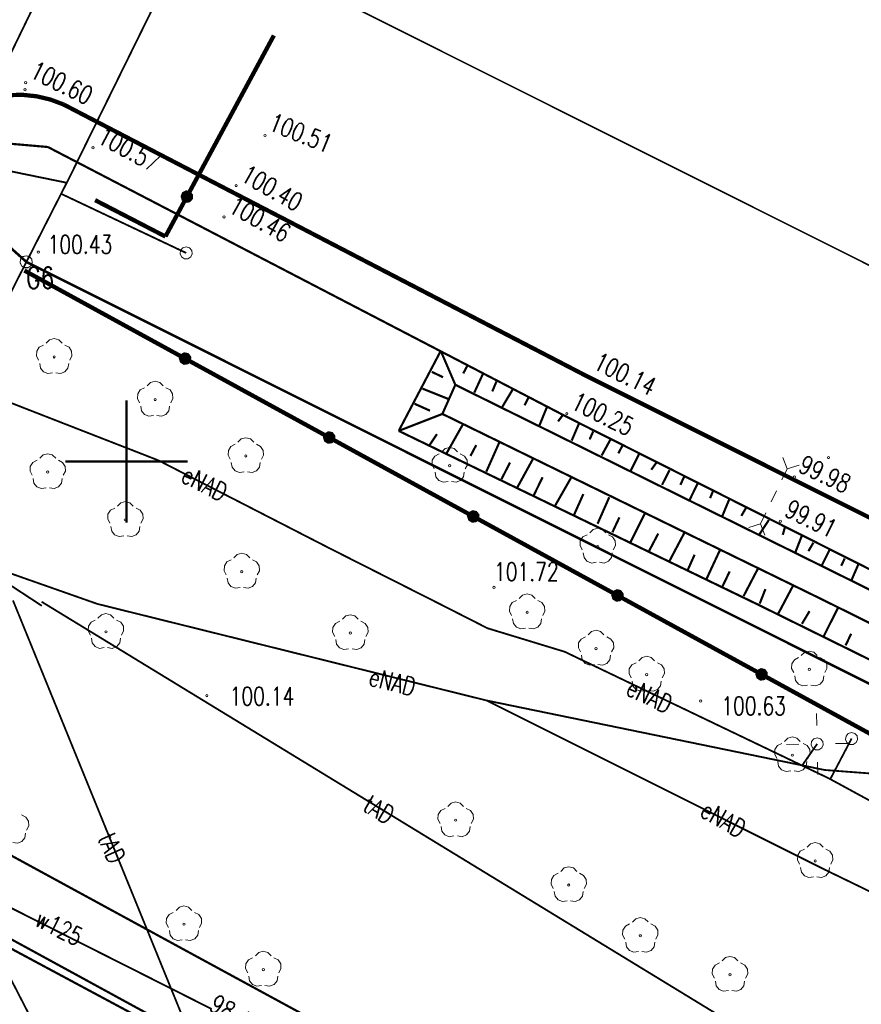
# Model space of a CAD drawing. Header units: metres. Extents: x 7501691 to 7504871, y 5814048 to 5814963.
# Tile 57 of 89: x 7504175 to 7504210, y 5814680 to 5814721. Entities that reach past the tile are written whole.
import ezdxf
from ezdxf.enums import TextEntityAlignment as Align

# ---------------------------------------------------------------- set-up
doc = ezdxf.new("R2010")
doc.units = ezdxf.units.M
doc.header["$MEASUREMENT"] = 0
for name, pattern in [('1', [0]), ('GDE', [0]), ('KOC', [1.5, 1, -0.5]), ('KOJ', [0]), ('UEB', [0]), ('UPG', [0]), ('UPK', [0]), ('UPT', [0]), ('UPW', [0]), ('WSQ', [1.75, 1.25, -0.5])]:
    doc.linetypes.add(name, pattern=pattern)
doc.layers.get('0').update_dxf_attribs({"linetype": 'CONTINUOUS'})
for name, color, linetype, lineweight in [('Dzialki', 7, 'GDE', 18), ('EDZPD_L_0', 7, 'GDE', 20), ('EDZPP_T_0', 7, 'CONTINUOUS', 15), ('KRZYZE_L_0', 7, '1', 18), ('Numery_punktow', 7, 'CONTINUOUS', 9), ('Punkty', 7, 'CONTINUOUS', 18), ('SDRPK_L_0', 7, 'KOJ', 35), ('SDRPK_L_2', 7, 'KOC', 18), ('SDRPT_T_0', 7, 'CONTINUOUS', 18), ('SZOPO_L_0', 7, 'CONTINUOUS', 35), ('SZOPO_L_4', 7, 'CONTINUOUS', 35), ('SZZPZ_T_0', 3, 'CONTINUOUS', 18), ('UEEOO_T_0', 1, 'CONTINUOUS', 15), ('UEEPA_T_3', 1, 'CONTINUOUS', 18), ('UEEPON_L_1', 1, 'UEB', 15), ('UGGPOR_L_0', 2, 'UPG', 15), ('UKKPOD_L_1', 3, 'UPK', 18), ('UTTOO_T_0', 30, 'CONTINUOUS', 15), ('UTTPO_L_1', 30, 'UPT', 15), ('UWWOC_T_0', 150, 'CONTINUOUS', 15), ('UWWOO_T_0', 150, 'CONTINUOUS', 15), ('UWWPO_L_0', 150, 'UPW', 15), ('WUKOS_T_1', 7, 'CONTINUOUS', 15), ('WUKPS_L_6', 7, 'WSQ', 18), ('WWRPH_T_1', 7, 'CONTINUOUS', 18)]:
    doc.layers.add(name, color=color, linetype=linetype, lineweight=lineweight)
doc.styles.add('STYL_ARIAL', font='simplex', dxfattribs={"width": 0.75, "oblique": 0.1})

# ---------------------------------------------------------------- blocks, each defined once
blk = doc.blocks.new('fdsgfdhgfjh')
at = {"color": 7, "const_width": 0.065}
for points in [[(39.421, -86.572), (-13.328, -60.153), (11.362, -12.054), (8.99, -10.95), (0, 0), (-81.8, -47.02), (-62.575, -47.372), (-25.965, -67.344), (-16.835, -75.512), (354.018, -261.214)], [(354.018, -261.214), (-16.835, -75.512), (-25.965, -67.344), (-62.575, -47.372), (-81.8, -47.02), (-199.98, -55.4), (-249.475, -58.421), (-279.65, -120.1), (-294.335, -151.379), (-297.564, -158.349), (-308.109, -181.788), (-366.317, -157.04), (-372.934, -171.66), (-415.253, -156.218), (-418.222, -156.149), (-420.162, -156.619), (-421.892, -157.639), (-423.341, -159.029), (-424.43, -160.73), (-447.73, -223.13), (-349.93, -261.31), (-342.06, -257), (-231.93, -409.194)]]:
    blk.add_lwpolyline(points, dxfattribs=at)
at = {"layer": 'Dzialki', "color": 7, "const_width": 0.09}
for points in [[(-16.86, -75.52), (-25.99, -67.35)], [(354, -261.22), (-16.86, -75.52)]]:
    blk.add_lwpolyline(points, dxfattribs=at)
at = {"layer": 'EDZPD_L_0', "color": 7, "const_width": 0.1}
for points in [[(-16.856, -75.522), (-25.987, -67.354)], [(353.997, -261.225), (-16.856, -75.522)]]:
    blk.add_lwpolyline(points, dxfattribs=at)
at = {"layer": 'EDZPP_T_0', "color": 7}
blk.add_lwpolyline([(-16.856, -75.272), (-16.721, -75.312), (-16.629, -75.418), (-16.609, -75.558), (-16.667, -75.686), (-16.786, -75.762), (-16.927, -75.762), (-17.045, -75.686), (-17.104, -75.558), (-17.084, -75.418), (-16.992, -75.312), (-16.856, -75.272)], dxfattribs=at)
at = {"layer": 'KRZYZE_L_0', "color": 7, "linetype": '1', "const_width": 0.09}
for points in [[(-12.75, -86.2), (-12.75, -81.2)], [(-15.25, -83.7), (-10.25, -83.7)]]:
    blk.add_lwpolyline(points, dxfattribs=at)
at = {"layer": 'Punkty', "color": 7}
blk.add_lwpolyline([(-16.86, -75.27), (-16.725, -75.31), (-16.633, -75.416), (-16.612, -75.556), (-16.671, -75.684), (-16.79, -75.76), (-16.93, -75.76), (-17.049, -75.684), (-17.107, -75.556), (-17.087, -75.416), (-16.995, -75.31), (-16.86, -75.27)], dxfattribs=at)
at = {"layer": 'SDRPK_L_0', "color": 7, "const_width": 0.175}
for points in [[(-20.959, -70.681), (-20.606, -70.224), (-20.197, -69.815), (-19.74, -69.461), (-19.242, -69.168), (-18.711, -68.941), (-18.155, -68.783), (-17.584, -68.696), (-17.006, -68.683), (-16.431, -68.744), (-15.869, -68.876), (-15.328, -69.079)], [(-15.328, -69.079), (6.049, -80.186)], [(113.774, -134.105), (6.049, -80.186)]]:
    blk.add_lwpolyline(points, dxfattribs=at)
at = {"layer": 'SDRPK_L_2', "color": 7, "const_width": 0.09}
for points in [[(-18.183, -70.627), (-15.97, -70.82)], [(-15.97, -70.82), (5.188, -81.83)], [(33.688, -96.188), (5.188, -81.83)], [(-26.21, -95.07), (-9.97, -103.92)], [(-25.4, -98.93), (-11.54, -106.5)], [(-9.97, -103.92), (18.22, -119.25)]]:
    blk.add_lwpolyline(points, dxfattribs=at)
at = {"layer": 'SDRPT_T_0', "color": 7}
for points in [[(14.289, -84.002), (14.111, -83.532)], [(14.289, -84.002), (14.769, -83.852)], [(14.071, -84.452), (14.289, -84.002)], [(13.634, -85.352), (13.852, -84.902)], [(13.415, -85.801), (13.197, -86.251)], [(13.197, -86.251), (12.717, -86.401)], [(13.197, -86.251), (13.375, -86.721)]]:
    blk.add_lwpolyline(points, dxfattribs=at)
at = {"layer": 'SZOPO_L_0', "color": 7, "const_width": 0.175}
for points in [[(-16.93, -75.88), (-10.353, -79.485)], [(-10.487, -79.589), (-10.523, -79.478), (-10.479, -79.371), (-10.376, -79.316), (-10.263, -79.341), (-10.191, -79.433), (-10.196, -79.549), (-10.274, -79.635), (-10.389, -79.651), (-10.487, -79.589)], [(-10.353, -79.485), (-4.454, -82.718)], [(-4.589, -82.822), (-4.624, -82.711), (-4.58, -82.604), (-4.478, -82.549), (-4.364, -82.574), (-4.293, -82.666), (-4.297, -82.782), (-4.375, -82.868), (-4.491, -82.884), (-4.589, -82.822)], [(-4.454, -82.718), (1.444, -85.951)], [(1.31, -86.055), (1.274, -85.944), (1.318, -85.837), (1.421, -85.782), (1.535, -85.807), (1.606, -85.899), (1.601, -86.015), (1.523, -86.101), (1.408, -86.117), (1.31, -86.055)], [(1.444, -85.951), (7.343, -89.184)], [(7.208, -89.288), (7.173, -89.177), (7.217, -89.07), (7.32, -89.015), (7.433, -89.04), (7.505, -89.132), (7.5, -89.248), (7.422, -89.334), (7.307, -89.35), (7.208, -89.288)], [(7.343, -89.184), (13.241, -92.417)], [(13.107, -92.521), (13.071, -92.41), (13.116, -92.303), (13.218, -92.248), (13.332, -92.273), (13.403, -92.365), (13.399, -92.481), (13.321, -92.567), (13.205, -92.583), (13.107, -92.521)], [(13.241, -92.417), (19.14, -95.65)]]:
    blk.add_lwpolyline(points, dxfattribs=at)
at = {"layer": 'SZOPO_L_4', "color": 7, "const_width": 0.175}
for points in [[(-6.721, -66.251), (-10.28, -72.853)], [(-11.16, -74.486), (-14.037, -72.996)], [(-10.28, -72.853), (-11.16, -74.486)], [(-10.414, -72.957), (-10.45, -72.846), (-10.406, -72.739), (-10.303, -72.685), (-10.189, -72.709), (-10.118, -72.801), (-10.122, -72.917), (-10.201, -73.003), (-10.316, -73.019), (-10.414, -72.957)]]:
    blk.add_lwpolyline(points, dxfattribs=at)
at = {"layer": 'SZZPZ_T_0', "color": 7}
for points in [[(-16.347, -79.549), (-16.435, -79.376), (-16.425, -79.183), (-16.32, -79.02), (-16.147, -78.932)], [(-16.036, -78.851), (-15.899, -78.715), (-15.712, -78.664), (-15.525, -78.715), (-15.387, -78.851)], [(-15.276, -78.932), (-15.104, -79.02), (-14.998, -79.183), (-14.988, -79.376), (-15.076, -79.549)], [(-15.712, -79.37), (-15.68, -79.383), (-15.667, -79.415), (-15.68, -79.446), (-15.712, -79.46), (-15.743, -79.446), (-15.757, -79.415), (-15.743, -79.383), (-15.712, -79.37)], [(-15.78, -80.061), (-15.971, -80.091), (-16.152, -80.021), (-16.274, -79.871), (-16.305, -79.68)], [(-15.118, -79.68), (-15.149, -79.871), (-15.271, -80.021), (-15.451, -80.091), (-15.643, -80.061)], [(-11.903, -80.599), (-11.766, -80.462), (-11.579, -80.412), (-11.392, -80.462), (-11.255, -80.599)], [(-12.215, -81.297), (-12.303, -81.124), (-12.292, -80.931), (-12.187, -80.768), (-12.015, -80.68)], [(-11.144, -80.68), (-10.971, -80.768), (-10.866, -80.93), (-10.855, -81.124), (-10.943, -81.296)], [(-11.648, -81.809), (-11.839, -81.839), (-12.02, -81.769), (-12.142, -81.619), (-12.172, -81.427)], [(-11.579, -81.117), (-11.547, -81.13), (-11.534, -81.162), (-11.547, -81.194), (-11.579, -81.207), (-11.611, -81.194), (-11.624, -81.162), (-11.611, -81.13), (-11.579, -81.117)], [(-10.986, -81.427), (-11.016, -81.619), (-11.138, -81.769), (-11.319, -81.838), (-11.51, -81.809)], [(-8.506, -83.607), (-8.594, -83.434), (-8.583, -83.241), (-8.478, -83.079), (-8.306, -82.99)], [(-8.195, -82.909), (-8.057, -82.773), (-7.87, -82.723), (-7.683, -82.773), (-7.546, -82.909)], [(-7.435, -82.99), (-7.262, -83.078), (-7.157, -83.241), (-7.147, -83.434), (-7.234, -83.607)], [(-16.3, -83.566), (-16.163, -83.43), (-15.976, -83.38), (-15.789, -83.43), (-15.651, -83.566)], [(-7.87, -83.428), (-7.838, -83.441), (-7.825, -83.473), (-7.838, -83.505), (-7.87, -83.518), (-7.902, -83.505), (-7.915, -83.473), (-7.902, -83.441), (-7.87, -83.428)], [(-0.162, -84.003), (-0.25, -83.83), (-0.24, -83.637), (-0.134, -83.475), (0.038, -83.386)], [(0.149, -83.305), (0.287, -83.169), (0.474, -83.119), (0.661, -83.169), (0.798, -83.305)], [(0.909, -83.386), (1.082, -83.474), (1.187, -83.637), (1.197, -83.83), (1.11, -84.003)], [(-16.611, -84.264), (-16.699, -84.091), (-16.689, -83.898), (-16.584, -83.735), (-16.411, -83.647)], [(-15.54, -83.647), (-15.368, -83.735), (-15.262, -83.898), (-15.252, -84.091), (-15.34, -84.264)], [(-7.939, -84.119), (-8.13, -84.149), (-8.311, -84.079), (-8.433, -83.929), (-8.464, -83.738)], [(-7.277, -83.738), (-7.307, -83.929), (-7.429, -84.079), (-7.61, -84.149), (-7.801, -84.119)], [(0.474, -83.824), (0.505, -83.837), (0.519, -83.869), (0.505, -83.901), (0.474, -83.914), (0.442, -83.901), (0.429, -83.869), (0.442, -83.837), (0.474, -83.824)], [(-15.976, -84.085), (-15.944, -84.098), (-15.931, -84.13), (-15.944, -84.161), (-15.976, -84.175), (-16.007, -84.161), (-16.021, -84.13), (-16.007, -84.098), (-15.976, -84.085)], [(0.405, -84.515), (0.214, -84.545), (0.033, -84.476), (-0.089, -84.325), (-0.12, -84.134)], [(1.067, -84.134), (1.037, -84.325), (0.915, -84.475), (0.734, -84.545), (0.543, -84.515)], [(-16.044, -84.776), (-16.236, -84.806), (-16.416, -84.736), (-16.538, -84.586), (-16.569, -84.395)], [(-15.382, -84.395), (-15.413, -84.586), (-15.535, -84.736), (-15.715, -84.806), (-15.907, -84.776)], [(-13.121, -85.526), (-12.984, -85.389), (-12.797, -85.339), (-12.61, -85.389), (-12.473, -85.526)], [(-13.433, -86.224), (-13.52, -86.051), (-13.51, -85.858), (-13.405, -85.695), (-13.232, -85.607)], [(-12.361, -85.607), (-12.189, -85.695), (-12.083, -85.857), (-12.073, -86.051), (-12.161, -86.223)], [(-12.797, -86.044), (-12.765, -86.057), (-12.752, -86.089), (-12.765, -86.121), (-12.797, -86.134), (-12.828, -86.121), (-12.842, -86.089), (-12.828, -86.057), (-12.797, -86.044)], [(-12.865, -86.736), (-13.057, -86.766), (-13.237, -86.696), (-13.359, -86.546), (-13.39, -86.354)], [(-12.203, -86.354), (-12.234, -86.546), (-12.356, -86.696), (-12.537, -86.765), (-12.728, -86.736)], [(6.209, -86.615), (6.346, -86.479), (6.533, -86.429), (6.72, -86.479), (6.858, -86.615)], [(5.897, -87.313), (5.81, -87.14), (5.82, -86.947), (5.925, -86.785), (6.098, -86.696)], [(6.969, -86.696), (7.141, -86.784), (7.247, -86.947), (7.257, -87.14), (7.169, -87.313)], [(-8.359, -87.644), (-8.222, -87.508), (-8.035, -87.457), (-7.848, -87.507), (-7.711, -87.644)], [(6.465, -87.825), (6.273, -87.855), (6.093, -87.786), (5.971, -87.635), (5.94, -87.444)], [(6.533, -87.134), (6.565, -87.147), (6.578, -87.179), (6.565, -87.211), (6.533, -87.224), (6.502, -87.211), (6.488, -87.179), (6.502, -87.147), (6.533, -87.134)], [(7.127, -87.444), (7.096, -87.635), (6.974, -87.785), (6.794, -87.855), (6.602, -87.825)], [(-8.671, -88.342), (-8.759, -88.169), (-8.748, -87.976), (-8.643, -87.813), (-8.471, -87.725)], [(-7.599, -87.725), (-7.427, -87.813), (-7.322, -87.976), (-7.311, -88.169), (-7.399, -88.342)], [(-8.035, -88.163), (-8.003, -88.176), (-7.99, -88.208), (-8.003, -88.239), (-8.035, -88.253), (-8.067, -88.239), (-8.08, -88.208), (-8.067, -88.176), (-8.035, -88.163)], [(-8.104, -88.854), (-8.295, -88.884), (-8.476, -88.814), (-8.598, -88.664), (-8.628, -88.473)], [(-7.441, -88.473), (-7.472, -88.664), (-7.594, -88.814), (-7.775, -88.884), (-7.966, -88.854)], [(3.007, -90.006), (2.919, -89.833), (2.93, -89.64), (3.035, -89.477), (3.207, -89.389)], [(3.319, -89.308), (3.456, -89.172), (3.643, -89.121), (3.83, -89.171), (3.967, -89.308)], [(4.078, -89.389), (4.251, -89.477), (4.356, -89.64), (4.366, -89.833), (4.279, -90.006)], [(3.643, -89.827), (3.675, -89.84), (3.688, -89.872), (3.675, -89.903), (3.643, -89.917), (3.611, -89.903), (3.598, -89.872), (3.611, -89.84), (3.643, -89.827)], [(-14.231, -90.807), (-14.319, -90.634), (-14.309, -90.441), (-14.203, -90.278), (-14.031, -90.19)], [(-13.92, -90.109), (-13.782, -89.972), (-13.595, -89.922), (-13.408, -89.972), (-13.271, -90.109)], [(-13.16, -90.19), (-12.987, -90.278), (-12.882, -90.44), (-12.872, -90.634), (-12.959, -90.806)], [(-4.229, -90.858), (-4.316, -90.686), (-4.306, -90.492), (-4.201, -90.33), (-4.028, -90.242)], [(-3.917, -90.161), (-3.78, -90.024), (-3.593, -89.974), (-3.406, -90.024), (-3.269, -90.161)], [(-3.157, -90.241), (-2.985, -90.33), (-2.879, -90.492), (-2.869, -90.685), (-2.957, -90.858)], [(3.574, -90.518), (3.383, -90.548), (3.202, -90.478), (3.08, -90.328), (3.049, -90.137)], [(4.236, -90.137), (4.206, -90.328), (4.084, -90.478), (3.903, -90.548), (3.712, -90.518)], [(-13.595, -90.627), (-13.564, -90.641), (-13.55, -90.672), (-13.564, -90.704), (-13.595, -90.717), (-13.627, -90.704), (-13.64, -90.672), (-13.627, -90.641), (-13.595, -90.627)], [(-3.593, -90.679), (-3.561, -90.692), (-3.548, -90.724), (-3.561, -90.756), (-3.593, -90.769), (-3.625, -90.756), (-3.638, -90.724), (-3.625, -90.692), (-3.593, -90.679)], [(6.139, -90.798), (6.276, -90.661), (6.463, -90.611), (6.65, -90.661), (6.787, -90.797)], [(-13.664, -91.319), (-13.855, -91.349), (-14.036, -91.279), (-14.158, -91.129), (-14.189, -90.938)], [(-13.002, -90.937), (-13.032, -91.129), (-13.154, -91.279), (-13.335, -91.349), (-13.526, -91.319)], [(-3.661, -91.37), (-3.853, -91.4), (-4.033, -91.331), (-4.156, -91.18), (-4.186, -90.989)], [(-2.999, -90.989), (-3.03, -91.18), (-3.152, -91.331), (-3.333, -91.4), (-3.524, -91.37)], [(5.827, -91.495), (5.739, -91.323), (5.75, -91.129), (5.855, -90.967), (6.027, -90.878)], [(6.899, -90.878), (7.071, -90.967), (7.176, -91.129), (7.187, -91.322), (7.099, -91.495)], [(6.463, -91.316), (6.495, -91.329), (6.508, -91.361), (6.495, -91.393), (6.463, -91.406), (6.431, -91.393), (6.418, -91.361), (6.431, -91.329), (6.463, -91.316)], [(14.864, -91.647), (15.002, -91.511), (15.189, -91.461), (15.376, -91.511), (15.513, -91.647)], [(6.394, -92.007), (6.203, -92.037), (6.022, -91.968), (5.9, -91.817), (5.87, -91.626)], [(7.056, -91.626), (7.026, -91.817), (6.904, -91.968), (6.723, -92.037), (6.532, -92.007)], [(8.214, -91.861), (8.351, -91.725), (8.538, -91.674), (8.725, -91.724), (8.862, -91.861)], [(14.553, -92.345), (14.465, -92.172), (14.475, -91.979), (14.581, -91.817), (14.753, -91.728)], [(15.624, -91.728), (15.797, -91.816), (15.902, -91.979), (15.912, -92.172), (15.825, -92.345)], [(7.902, -92.559), (7.815, -92.386), (7.825, -92.193), (7.93, -92.03), (8.103, -91.942)], [(8.974, -91.942), (9.146, -92.03), (9.252, -92.193), (9.262, -92.386), (9.174, -92.559)], [(15.189, -92.166), (15.22, -92.179), (15.234, -92.211), (15.22, -92.243), (15.189, -92.256), (15.157, -92.243), (15.144, -92.211), (15.157, -92.179), (15.189, -92.166)], [(8.47, -93.071), (8.278, -93.101), (8.098, -93.031), (7.975, -92.881), (7.945, -92.69)], [(8.538, -92.38), (8.57, -92.393), (8.583, -92.425), (8.57, -92.456), (8.538, -92.47), (8.506, -92.456), (8.493, -92.425), (8.506, -92.393), (8.538, -92.38)], [(9.132, -92.69), (9.101, -92.881), (8.979, -93.031), (8.798, -93.101), (8.607, -93.071)], [(15.12, -92.857), (14.929, -92.887), (14.748, -92.818), (14.626, -92.667), (14.595, -92.476)], [(15.782, -92.476), (15.752, -92.667), (15.63, -92.817), (15.449, -92.887), (15.258, -92.857)], [(14.173, -95.159), (14.31, -95.022), (14.497, -94.972), (14.685, -95.022), (14.822, -95.159)], [(13.862, -95.857), (13.774, -95.684), (13.784, -95.491), (13.89, -95.328), (14.062, -95.24)], [(14.933, -95.24), (15.105, -95.328), (15.211, -95.49), (15.221, -95.684), (15.134, -95.857)], [(14.498, -95.677), (14.529, -95.691), (14.543, -95.722), (14.529, -95.754), (14.498, -95.767), (14.466, -95.754), (14.453, -95.722), (14.466, -95.691), (14.498, -95.677)], [(14.429, -96.369), (14.238, -96.399), (14.057, -96.329), (13.935, -96.179), (13.904, -95.988)], [(15.091, -95.987), (15.06, -96.179), (14.939, -96.329), (14.758, -96.399), (14.566, -96.369)], [(0.082, -98.519), (-0.006, -98.346), (0.005, -98.153), (0.11, -97.991), (0.282, -97.902)], [(0.394, -97.821), (0.531, -97.685), (0.718, -97.635), (0.905, -97.685), (1.042, -97.821)], [(1.154, -97.902), (1.326, -97.99), (1.431, -98.153), (1.442, -98.346), (1.354, -98.519)], [(-17.043, -98.171), (-16.87, -98.259), (-16.765, -98.422), (-16.754, -98.615), (-16.842, -98.788)], [(0.718, -98.34), (0.75, -98.353), (0.763, -98.385), (0.75, -98.417), (0.718, -98.43), (0.686, -98.417), (0.673, -98.385), (0.686, -98.353), (0.718, -98.34)], [(0.649, -99.031), (0.458, -99.061), (0.277, -98.992), (0.155, -98.841), (0.125, -98.65)], [(1.311, -98.65), (1.281, -98.841), (1.159, -98.991), (0.978, -99.061), (0.787, -99.031)], [(-16.884, -98.919), (-16.915, -99.11), (-17.037, -99.26), (-17.218, -99.33), (-17.409, -99.3)], [(14.793, -100.188), (14.705, -100.016), (14.715, -99.822), (14.821, -99.66), (14.993, -99.571)], [(15.104, -99.491), (15.241, -99.354), (15.428, -99.304), (15.616, -99.354), (15.753, -99.49)], [(15.864, -99.571), (16.036, -99.66), (16.142, -99.822), (16.152, -100.015), (16.065, -100.188)], [(5.023, -100.481), (5.16, -100.344), (5.347, -100.294), (5.534, -100.344), (5.672, -100.481)], [(15.36, -100.7), (15.168, -100.73), (14.988, -100.661), (14.866, -100.51), (14.835, -100.319)], [(15.429, -100.009), (15.46, -100.022), (15.474, -100.054), (15.46, -100.086), (15.429, -100.099), (15.397, -100.086), (15.384, -100.054), (15.397, -100.022), (15.429, -100.009)], [(16.022, -100.319), (15.991, -100.51), (15.869, -100.661), (15.689, -100.73), (15.497, -100.7)], [(4.711, -101.179), (4.624, -101.006), (4.634, -100.813), (4.739, -100.65), (4.912, -100.562)], [(5.783, -100.562), (5.955, -100.65), (6.061, -100.812), (6.071, -101.006), (5.983, -101.179)], [(5.347, -100.999), (5.379, -101.013), (5.392, -101.044), (5.379, -101.076), (5.347, -101.089), (5.315, -101.076), (5.302, -101.044), (5.315, -101.013), (5.347, -100.999)], [(5.279, -101.691), (5.087, -101.721), (4.907, -101.651), (4.785, -101.501), (4.754, -101.31)], [(5.941, -101.309), (5.91, -101.501), (5.788, -101.651), (5.607, -101.721), (5.416, -101.691)], [(-10.725, -102.08), (-10.588, -101.943), (-10.401, -101.893), (-10.214, -101.943), (-10.077, -102.079)], [(-11.037, -102.777), (-11.125, -102.605), (-11.114, -102.411), (-11.009, -102.249), (-10.837, -102.161)], [(-9.966, -102.16), (-9.793, -102.249), (-9.688, -102.411), (-9.678, -102.604), (-9.765, -102.777)], [(7.95, -102.556), (8.087, -102.419), (8.274, -102.369), (8.461, -102.419), (8.598, -102.555)], [(-10.401, -102.598), (-10.369, -102.611), (-10.356, -102.643), (-10.369, -102.675), (-10.401, -102.688), (-10.433, -102.675), (-10.446, -102.643), (-10.433, -102.611), (-10.401, -102.598)], [(7.638, -103.253), (7.55, -103.081), (7.561, -102.887), (7.666, -102.725), (7.838, -102.636)], [(8.709, -102.636), (8.882, -102.725), (8.987, -102.887), (8.997, -103.08), (8.91, -103.253)], [(-10.47, -103.289), (-10.661, -103.319), (-10.842, -103.25), (-10.964, -103.099), (-10.995, -102.908)], [(-9.808, -102.908), (-9.838, -103.099), (-9.96, -103.25), (-10.141, -103.319), (-10.332, -103.289)], [(8.274, -103.074), (8.306, -103.087), (8.319, -103.119), (8.306, -103.151), (8.274, -103.164), (8.242, -103.151), (8.229, -103.119), (8.242, -103.087), (8.274, -103.074)], [(8.205, -103.765), (8.014, -103.795), (7.833, -103.726), (7.711, -103.575), (7.68, -103.384)], [(8.867, -103.384), (8.837, -103.575), (8.715, -103.726), (8.534, -103.795), (8.343, -103.765)], [(-7.791, -104.639), (-7.879, -104.466), (-7.869, -104.273), (-7.763, -104.11), (-7.591, -104.022)], [(-7.48, -103.941), (-7.343, -103.805), (-7.155, -103.755), (-6.968, -103.805), (-6.831, -103.941)], [(-6.72, -104.022), (-6.547, -104.11), (-6.442, -104.273), (-6.432, -104.466), (-6.519, -104.639)], [(11.621, -104.151), (11.758, -104.014), (11.945, -103.964), (12.132, -104.014), (12.27, -104.151)], [(11.309, -104.849), (11.222, -104.676), (11.232, -104.483), (11.337, -104.32), (11.51, -104.232)], [(12.381, -104.232), (12.553, -104.32), (12.659, -104.482), (12.669, -104.676), (12.581, -104.849)], [(-7.224, -105.151), (-7.415, -105.181), (-7.596, -105.111), (-7.718, -104.961), (-7.749, -104.77)], [(-7.155, -104.46), (-7.123, -104.473), (-7.11, -104.505), (-7.123, -104.536), (-7.155, -104.55), (-7.187, -104.536), (-7.2, -104.505), (-7.187, -104.473), (-7.155, -104.46)], [(-6.562, -104.77), (-6.592, -104.961), (-6.714, -105.111), (-6.895, -105.181), (-7.086, -105.151)], [(11.945, -104.669), (11.977, -104.683), (11.99, -104.714), (11.977, -104.746), (11.945, -104.759), (11.913, -104.746), (11.9, -104.714), (11.913, -104.683), (11.945, -104.669)], [(11.877, -105.361), (11.685, -105.391), (11.505, -105.321), (11.383, -105.171), (11.352, -104.98)], [(12.539, -104.979), (12.508, -105.171), (12.386, -105.321), (12.206, -105.391), (12.014, -105.361)]]:
    blk.add_lwpolyline(points, dxfattribs=at)
at = {"layer": 'UEEPA_T_3', "color": 7}
for points in [[(-10.311, -74.908), (-10.176, -74.948), (-10.084, -75.054), (-10.064, -75.194), (-10.122, -75.322), (-10.241, -75.398), (-10.382, -75.398), (-10.5, -75.322), (-10.559, -75.194), (-10.539, -75.054), (-10.447, -74.948), (-10.311, -74.908)], [(15.499, -94.513), (15.491, -94.013)], [(15.513, -95.013), (15.648, -95.053), (15.74, -95.159), (15.76, -95.299), (15.702, -95.427), (15.583, -95.503), (15.442, -95.503), (15.324, -95.427), (15.265, -95.299), (15.286, -95.159), (15.378, -95.053), (15.513, -95.013)], [(16.922, -94.792), (17.057, -94.832), (17.149, -94.938), (17.169, -95.078), (17.111, -95.206), (16.992, -95.282), (16.851, -95.282), (16.733, -95.206), (16.674, -95.078), (16.695, -94.939), (16.787, -94.832), (16.922, -94.792)], [(14.263, -95.286), (14.763, -95.277)], [(16.263, -95.25), (16.763, -95.241)], [(15.526, -96.013), (15.535, -96.513)]]:
    blk.add_lwpolyline(points, dxfattribs=at)
at = {"layer": 'UEEPON_L_1', "color": 1, "const_width": 0.075}
for points in [[(-11.058, -63.88), (-15.071, -72.034)], [(-15.199, -72.284), (-19.027, -71.5)], [(-15.071, -72.034), (-21.899, -85.445)], [(-15.429, -72.735), (-10.311, -75.158)], [(-11.44, -83.655), (-19.752, -80.412)], [(-4.42, -87.263), (-11.44, -83.655)], [(-13.941, -89.531), (-21.713, -86.796)], [(0.059, -89.528), (-4.42, -87.263)], [(1.988, -93.485), (-13.941, -89.531)], [(2.021, -90.526), (0.059, -89.528)], [(5.18, -91.489), (2.021, -90.526)], [(15.785, -96.575), (5.18, -91.489)], [(15.821, -96.331), (1.988, -93.485)], [(1.988, -93.485), (15.785, -100.392)], [(16.922, -95.042), (16.049, -96.705)], [(15.513, -95.263), (14.89, -96.157)], [(17.733, -96.476), (15.821, -96.331)], [(16.049, -96.705), (15.785, -96.575)], [(22.531, -100.235), (16.049, -96.705)], [(15.785, -100.392), (22.743, -103.77)], [(-18.647, -102.633), (-16.186, -107.421)]]:
    blk.add_lwpolyline(points, dxfattribs=at)
at = {"layer": 'UGGPOR_L_0', "color": 2, "const_width": 0.075}
blk.add_lwpolyline([(-14.289, -60.393), (-18.847, -69.793)], dxfattribs=at)
at = {"layer": 'UKKPOD_L_1', "color": 3, "const_width": 0.09}
blk.add_lwpolyline([(14.62, -120.87), (-23.482, -100.421)], dxfattribs=at)
at = {"layer": 'UTTPO_L_1', "color": 30, "const_width": 0.075}
for points in [[(-16.216, -89.609), (-21.515, -86.134)], [(-6.54, -116.062), (-17.398, -89.388)], [(-16.227, -89.441), (15.768, -108.99)]]:
    blk.add_lwpolyline(points, dxfattribs=at)
at = {"layer": 'UWWPO_L_0', "color": 150, "linetype": '1', "const_width": 0.075}
blk.add_lwpolyline([(-9.285, -106.109), (-20.596, -100.406)], dxfattribs=at)
at = {"layer": 'WUKOS_T_1', "color": 7}
for points in [[(-16.875, -68.138), (-16.843, -68.152), (-16.83, -68.183), (-16.843, -68.215), (-16.875, -68.228), (-16.907, -68.215), (-16.92, -68.183), (-16.907, -68.152), (-16.875, -68.138)], [(-16.904, -68.427), (-16.872, -68.44), (-16.859, -68.472), (-16.872, -68.504), (-16.904, -68.517), (-16.936, -68.504), (-16.949, -68.472), (-16.936, -68.44), (-16.904, -68.427)], [(-7.084, -70.306), (-7.052, -70.319), (-7.039, -70.351), (-7.052, -70.382), (-7.084, -70.396), (-7.116, -70.382), (-7.129, -70.351), (-7.116, -70.319), (-7.084, -70.306)], [(-14.12, -70.803), (-14.088, -70.817), (-14.075, -70.848), (-14.088, -70.88), (-14.12, -70.893), (-14.152, -70.88), (-14.165, -70.848), (-14.152, -70.817), (-14.12, -70.803)], [(-8.263, -72.354), (-8.231, -72.368), (-8.218, -72.399), (-8.231, -72.431), (-8.263, -72.444), (-8.295, -72.431), (-8.308, -72.399), (-8.295, -72.368), (-8.263, -72.354)], [(-8.76, -73.638), (-8.728, -73.651), (-8.715, -73.683), (-8.728, -73.714), (-8.76, -73.728), (-8.791, -73.714), (-8.805, -73.683), (-8.791, -73.651), (-8.76, -73.638)], [(-16.357, -75.079), (-16.326, -75.092), (-16.312, -75.124), (-16.326, -75.156), (-16.357, -75.169), (-16.389, -75.156), (-16.402, -75.124), (-16.389, -75.092), (-16.357, -75.079)], [(6.049, -80.141), (6.081, -80.154), (6.094, -80.186), (6.081, -80.218), (6.049, -80.231), (6.017, -80.218), (6.004, -80.186), (6.017, -80.154), (6.049, -80.141)], [(5.269, -81.697), (5.301, -81.71), (5.314, -81.742), (5.301, -81.774), (5.269, -81.787), (5.237, -81.774), (5.224, -81.742), (5.237, -81.71), (5.269, -81.697)], [(14.575, -84.288), (14.606, -84.301), (14.62, -84.333), (14.606, -84.364), (14.575, -84.378), (14.543, -84.364), (14.53, -84.333), (14.543, -84.301), (14.575, -84.288)], [(14.006, -86.1), (14.038, -86.113), (14.051, -86.145), (14.038, -86.176), (14.006, -86.19), (13.974, -86.176), (13.961, -86.145), (13.974, -86.113), (14.006, -86.1)], [(2.284, -88.808), (2.315, -88.821), (2.329, -88.853), (2.315, -88.885), (2.284, -88.898), (2.252, -88.885), (2.239, -88.853), (2.252, -88.821), (2.284, -88.808)]]:
    blk.add_lwpolyline(points, dxfattribs=at)
at = {"layer": 'WUKPS_L_6', "color": 7, "const_width": 0.09}
for points in [[(-1.612, -82.445), (0.109, -79.167)], [(0.705, -80.558), (0.175, -81.75)], [(18.702, -89.463), (0.705, -80.558)], [(0.175, -81.75), (15.753, -89.366)], [(13.094, -89.56), (-1.612, -82.445)], [(15.753, -89.366), (39.853, -101.331)], [(41.217, -103.426), (13.094, -89.56)]]:
    blk.add_lwpolyline(points, dxfattribs=at)
at = {"layer": 'WUKPS_L_6', "color": 7, "linetype": '1', "const_width": 0.09}
for points in [[(0.109, -79.167), (0.705, -80.558)], [(1.208, -79.756), (1.027, -80.092)], [(-0.253, -80.028), (0.2, -80.248)], [(1.842, -80.092), (1.48, -80.881)], [(2.385, -80.428), (2.217, -80.829)], [(-0.641, -80.713), (0.458, -81.153)], [(3.058, -80.739), (2.618, -81.476)], [(-0.964, -81.334), (-0.33, -81.619)], [(3.692, -81.088), (3.537, -81.398)], [(4.455, -81.463), (4.145, -82.226)], [(-1.612, -82.445), (0.175, -81.75)], [(5.102, -81.799), (4.908, -82.058)], [(1.015, -82.175), (0.317, -83.416)], [(5.774, -82.122), (5.464, -82.846)], [(-0.046, -82.576), (-0.343, -83.015)], [(6.344, -82.471), (6.201, -82.795)], [(1.558, -83.028), (1.325, -83.468)], [(2.502, -82.924), (1.972, -84.114)], [(7.055, -82.794), (6.693, -83.454)], [(7.547, -83.04), (7.378, -83.363)], [(8.219, -83.402), (7.857, -84.126)], [(2.942, -83.739), (2.593, -84.425)], [(3.886, -83.584), (3.227, -84.787)], [(8.956, -83.712), (8.724, -84.036)], [(9.474, -84.049), (9.163, -84.657)], [(4.275, -84.347), (3.9, -85.11)], [(5.451, -84.347), (4.779, -85.524)], [(10.069, -84.32), (9.914, -84.656)], [(10.638, -84.566), (10.276, -85.303)], [(5.555, -85.899), (5.943, -85.032)], [(11.259, -84.889), (11.129, -85.199)], [(6.525, -86.248), (7.004, -85.161)], [(11.918, -85.238), (11.634, -85.924)], [(7.871, -87.011), (8.452, -85.846)], [(12.591, -85.613), (12.41, -85.924)], [(7.133, -86.597), (7.418, -85.989)], [(13.535, -86.092), (13.122, -86.725)], [(8.621, -87.386), (9.009, -86.648)], [(9.474, -87.761), (10.069, -86.635)], [(14.208, -86.337), (14.105, -86.699)], [(14.88, -86.751), (14.622, -87.411)], [(15.359, -87.022), (15.152, -87.372)], [(10.212, -88.149), (10.496, -87.515)], [(10.988, -88.498), (11.531, -87.333)], [(16.019, -87.32), (15.683, -87.992)], [(16.64, -87.669), (16.497, -87.966)], [(17.196, -87.914), (16.911, -88.574)], [(11.634, -88.821), (11.932, -88.2)], [(12.501, -89.209), (13.083, -88.096)], [(13.161, -89.519), (13.394, -88.924)], [(13.924, -89.92), (14.519, -88.795)], [(14.888, -90.347), (15.199, -89.827)], [(15.776, -90.861), (16.364, -89.69)], [(16.676, -91.228), (16.905, -90.75)]]:
    blk.add_lwpolyline(points, dxfattribs=at)
at = {"layer": 'WWRPH_T_1', "color": 7}
for points in [[(15.978, -83.492), (16.01, -83.506), (16.023, -83.537), (16.01, -83.569), (15.978, -83.582), (15.946, -83.569), (15.933, -83.537), (15.946, -83.506), (15.978, -83.492)], [(-9.465, -93.24), (-9.433, -93.253), (-9.42, -93.285), (-9.433, -93.317), (-9.465, -93.33), (-9.496, -93.317), (-9.51, -93.285), (-9.496, -93.253), (-9.465, -93.24)], [(10.746, -93.462), (10.777, -93.476), (10.791, -93.507), (10.777, -93.539), (10.746, -93.552), (10.714, -93.539), (10.701, -93.507), (10.714, -93.476), (10.746, -93.462)]]:
    blk.add_lwpolyline(points, dxfattribs=at)
at = {"layer": 'Numery_punktow', "color": 7, "style": 'STYL_ARIAL', "width": 0.75}
blk.add_text('G6', height=0.875, dxfattribs=at).set_placement((-16.86, -75.739), align=Align.TOP_LEFT)
at = {"layer": 'UEEOO_T_0', "color": 1, "style": 'STYL_ARIAL', "width": 0.75}
for rotation, p in [(333.0434, (-9.557, -84.598)), (345.9691, (-1.87, -92.718)), (334.7592, (8.65, -93.295)), (330.2692, (11.673, -98.346))]:
    blk.add_text('eNAD', height=0.75, rotation=rotation, dxfattribs=at).set_placement(p, align=Align.MIDDLE_CENTER)
at = {"layer": 'UTTOO_T_0', "color": 30, "style": 'STYL_ARIAL', "width": 0.75}
for rotation, p in [(329.6659, (-2.424, -97.952)), (293.7119, (-13.357, -99.522))]:
    blk.add_text('tAD', height=0.75, rotation=rotation, dxfattribs=at).set_placement(p, align=Align.MIDDLE_CENTER)
at = {"layer": 'UWWOC_T_0', "color": 150, "style": 'STYL_ARIAL', "width": 0.75}
blk.add_text('98.46', height=0.75, rotation=330.2643, dxfattribs=at).set_placement((-9.533, -106.333), align=Align.BOTTOM_LEFT)
at = {"layer": 'UWWOO_T_0', "color": 150, "style": 'STYL_ARIAL', "width": 0.75}
blk.add_text('w125', height=0.75, rotation=333.4441, dxfattribs=at).set_placement((-15.775, -103.322), align=Align.BOTTOM_CENTER)
at = {"layer": 'WUKOS_T_1', "color": 7, "style": 'STYL_ARIAL', "width": 0.75}
for s, rotation, p in [('100.60', 333.7351, (-16.856, -68.146)), ('100.51', 338.1357, (-7.068, -70.312)), ('100.57', 331.6401, (-14.1, -70.812)), ('100.40', 330.1332, (-8.242, -72.363)), ('100.46', 330.5637, (-8.739, -73.646)), ('100.43', 0.0091, (-15.984, -75.41)), ('100.14', 334.124, (6.2, -80.078)), ('100.25', 333.8251, (5.287, -81.705)), ('99.98', 334.7596, (14.592, -84.295)), ('99.91', 334.0619, (14.024, -86.107)), ('101.72', 0.0091, (2.284, -88.811))]:
    blk.add_text(s, height=0.75, rotation=rotation, dxfattribs=at).set_placement(p, align=Align.BOTTOM_LEFT)
for s, p in [('100.14', (-7.207, -93.309)), ('100.63', (12.911, -93.705))]:
    blk.add_text(s, height=0.75, rotation=0.0091, dxfattribs=at).set_placement(p, align=Align.MIDDLE_CENTER)

msp = doc.modelspace()

# ---------------------------------------------------------------- block references
at = {"linetype": 'Continuous'}
msp.add_blockref('fdsgfdhgfjh', (7504192.35177, 5814786.13308), dxfattribs=at)

doc.saveas('drawing.dxf')
